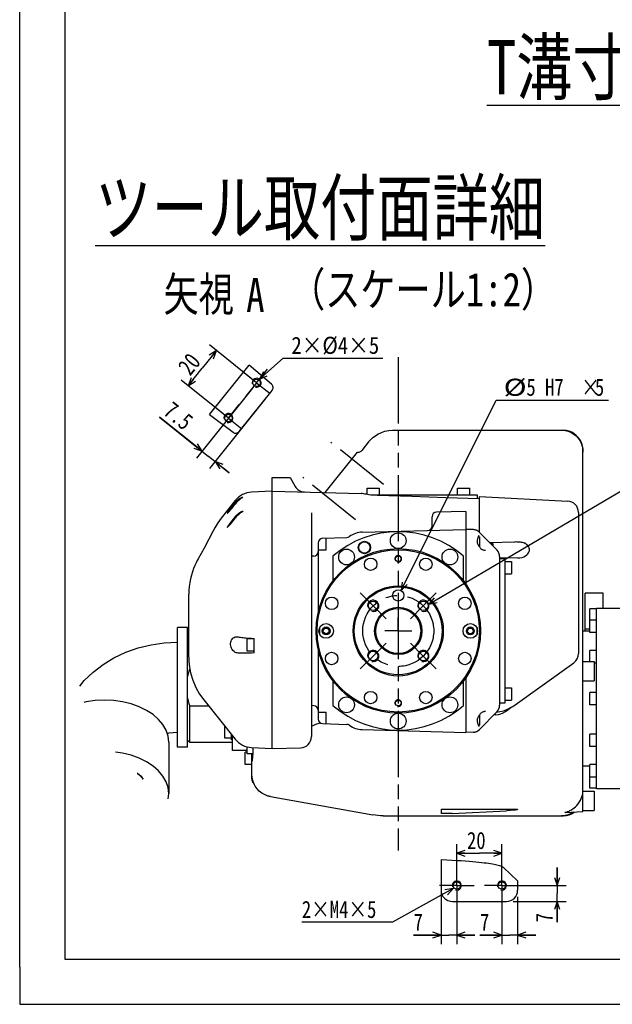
# Model space of a CAD drawing. Header units: millimetres. Extents: x 0 to 594, y 0 to 420.
# Tile 1 of 31: x 0 to 132, y 0 to 218. Entities that reach past the tile are written whole.
import ezdxf

# ---------------------------------------------------------------- set-up
doc = ezdxf.new("R2010")
doc.units = ezdxf.units.MM
doc.header["$LTSCALE"] = 32.67
doc.linetypes.add('CENTER', pattern=[0.6, 0.375, -0.075, 0.075, -0.075])
doc.linetypes.add('PHANTOM', pattern=[0.8, 0.45, -0.05, 0.1, -0.05, 0.1, -0.05])
doc.layers.get('0').update_dxf_attribs({"linetype": 'CONTINUOUS'})
for name, color, linetype in [('CRV', 7, 'CONTINUOUS'), ('DEFAULT_1', 7, 'CENTER'), ('DRA_ITEM', 7, 'CONTINUOUS'), ('DRIV_DIM', 7, 'CONTINUOUS'), ('PARAM_DIM', 7, 'CONTINUOUS')]:
    doc.layers.add(name, color=color, linetype=linetype)
doc.styles.get("Standard").update_dxf_attribs({"font": 'txt', "width": 0.8})
doc.dimstyles.new('DIMSTYLE_16', dxfattribs={"dimtxt": 3.8, "dimasz": 1.8, "dimexe": 0.18, "dimexo": 0.0625, "dimgap": 0.09, "dimtad": 1, "dimdec": 3, "dimlfac": 2, "dimdsep": 46, "dimtxsty": 'STANDARD', "dimblk": 'OPEN', "dimblk1": 'OPEN', "dimblk2": 'OPEN', "dimcen": 0.09, "dimadec": 0, "dimazin": 0, "dimtp": 0.2, "dimtm": 0.2, "dimtfac": 1, "dimtdec": 3, "dimtofl": 0, "dimtmove": 0, "dimatfit": 3, "dimldrblk": 'OPEN', "dimfxl": 1, "dimtolj": 1, "dimarcsym": 0})
doc.dimstyles.new('DIMSTYLE_5', dxfattribs={"dimtxt": 3.8, "dimasz": 1.8, "dimexe": 0.18, "dimexo": 0.0625, "dimgap": 0.09, "dimtad": 1, "dimdec": 3, "dimlfac": 2, "dimdsep": 46, "dimtxsty": 'STANDARD', "dimblk": 'OPEN', "dimblk1": 'OPEN', "dimblk2": 'OPEN', "dimcen": 0.09, "dimadec": 0, "dimazin": 0, "dimtp": 0.001, "dimtm": 0.001, "dimtfac": 1, "dimtdec": 3, "dimtofl": 0, "dimtmove": 0, "dimatfit": 3, "dimldrblk": 'OPEN', "dimfxl": 1, "dimtolj": 1, "dimarcsym": 0})

# ---------------------------------------------------------------- blocks, each defined once
blk = doc.blocks.new('_OPEN')
at = {"color": 0, "linetype": 'BYBLOCK'}
for p, q in [((0, 0), (-1, 0.34)), ((-1, -0.34), (0, 0)), ((-1, 0), (0, 0))]:
    blk.add_line(p, q, dxfattribs=at)
blk = doc.blocks.new('*D27')
at = {"layer": 'DRIV_DIM', "color": 2, "linetype": 'CONTINUOUS'}
for p, q in [((93.52, 28.26), (93.52, 13.37)), ((97.02, 24.83), (97.02, 13.37)), ((93.52, 15.37), (87.42, 15.37)), ((87.42, 15.37), (95.27, 15.37)), ((101.02, 15.37), (95.27, 15.37)), ((97.02, 15.37), (101.02, 15.37))]:
    blk.add_line(p, q, dxfattribs=at)
at = {"layer": 'DRIV_DIM', "color": 2, "linetype": 'CONTINUOUS', "xscale": 1.8, "yscale": 1.8, "zscale": 1.8}
blk.add_blockref('_OPEN', (93.52, 15.37), dxfattribs=at)
at = {"layer": 'DRIV_DIM', "color": 2, "linetype": 'CONTINUOUS', "xscale": 1.8, "yscale": 1.8, "zscale": 1.8, "rotation": 180}
blk.add_blockref('_OPEN', (97.02, 15.37), dxfattribs=at)
at = {"layer": 'DRIV_DIM', "color": 2, "linetype": 'CONTINUOUS', "width": 0.8}
blk.add_text('7', height=3.8, dxfattribs=at).set_placement((87.42, 16.32))
blk = doc.blocks.new('*D28')
at = {"layer": 'DRIV_DIM', "color": 2, "linetype": 'CONTINUOUS'}
for p, q in [((107.02, 24.83), (107.02, 13.37)), ((110.52, 23.83), (110.52, 13.37)), ((107.02, 15.37), (102.16, 15.37)), ((102.16, 15.37), (108.77, 15.37)), ((114.52, 15.37), (108.77, 15.37)), ((110.52, 15.37), (114.52, 15.37))]:
    blk.add_line(p, q, dxfattribs=at)
at = {"layer": 'DRIV_DIM', "color": 2, "linetype": 'CONTINUOUS', "xscale": 1.8, "yscale": 1.8, "zscale": 1.8}
blk.add_blockref('_OPEN', (107.02, 15.37), dxfattribs=at)
at = {"layer": 'DRIV_DIM', "color": 2, "linetype": 'CONTINUOUS', "xscale": 1.8, "yscale": 1.8, "zscale": 1.8, "rotation": 180}
blk.add_blockref('_OPEN', (110.52, 15.37), dxfattribs=at)
at = {"layer": 'DRIV_DIM', "color": 2, "linetype": 'CONTINUOUS', "width": 0.8}
blk.add_text('7', height=3.8, dxfattribs=at).set_placement((102.16, 16.32))
blk = doc.blocks.new('*D29')
at = {"layer": 'DRIV_DIM', "color": 2, "linetype": 'CONTINUOUS'}
for p, q in [((119.27, 26.33), (119.27, 30.33)), ((119.27, 30.33), (119.27, 24.58)), ((108.52, 26.33), (121.27, 26.33)), ((119.27, 18.21), (119.27, 24.58)), ((109.52, 22.83), (121.27, 22.83)), ((119.27, 22.83), (119.27, 18.21))]:
    blk.add_line(p, q, dxfattribs=at)
at = {"layer": 'DRIV_DIM', "color": 2, "linetype": 'CONTINUOUS', "xscale": 1.8, "yscale": 1.8, "zscale": 1.8}
for p, rotation in [((119.27, 26.33), 270), ((119.27, 22.83), 90)]:
    blk.add_blockref('_OPEN', p, dxfattribs=dict(at, rotation=rotation))
at = {"layer": 'DRIV_DIM', "color": 2, "linetype": 'CONTINUOUS', "width": 0.8}
blk.add_text('7', height=3.8, rotation=90, dxfattribs=at).set_placement((118.32, 18.21))
blk = doc.blocks.new('*D55')
at = {"layer": 'PARAM_DIM', "color": 2, "linetype": 'CONTINUOUS'}
for p, q in [((51.64, 136.66), (39.22, 121.13)), ((54.57, 134.32), (42.15, 118.79)), ((40.47, 122.69), (31.03, 130.24)), ((31.03, 130.24), (41.93, 121.52)), ((46.52, 117.85), (41.93, 121.52)), ((43.39, 120.35), (46.52, 117.85))]:
    blk.add_line(p, q, dxfattribs=at)
at = {"layer": 'PARAM_DIM', "color": 2, "linetype": 'CONTINUOUS', "xscale": 1.8, "yscale": 1.8, "zscale": 1.8}
for p, rotation in [((40.47, 122.69), 321.340192), ((43.39, 120.35), 141.340192)]:
    blk.add_blockref('_OPEN', p, dxfattribs=dict(at, rotation=rotation))
at = {"layer": 'PARAM_DIM', "color": 2, "linetype": 'CONTINUOUS', "width": 0.8}
blk.add_text('7.5', height=3.8, rotation=-38.6598, dxfattribs=at).set_placement((31.63, 130.98))
blk = doc.blocks.new('*D56')
at = {"layer": 'PARAM_DIM', "color": 2, "linetype": 'CONTINUOUS'}
for p, q in [((43.66, 144.97), (40.53, 141.07)), ((51.41, 138.77), (42.1, 146.22)), ((37.41, 137.16), (40.53, 141.07)), ((45.16, 130.96), (35.85, 138.41))]:
    blk.add_line(p, q, dxfattribs=at)
at = {"layer": 'PARAM_DIM', "color": 2, "linetype": 'CONTINUOUS', "xscale": 1.8, "yscale": 1.8, "zscale": 1.8}
for p, rotation in [((43.66, 144.97), 51.340192), ((37.41, 137.16), 231.340192)]:
    blk.add_blockref('_OPEN', p, dxfattribs=dict(at, rotation=rotation))
at = {"layer": 'PARAM_DIM', "color": 2, "linetype": 'CONTINUOUS', "width": 0.8}
blk.add_text('20', height=3.8, rotation=51.3402, dxfattribs=at).set_placement((37.81, 139.19))
blk = doc.blocks.new('*D57')
at = {"layer": 'PARAM_DIM', "color": 2, "linetype": 'CONTINUOUS'}
for p, q in [((97.02, 27.83), (97.02, 35.49)), ((107.02, 27.83), (107.02, 35.49)), ((97.02, 33.49), (102.02, 33.49)), ((107.02, 33.49), (102.02, 33.49))]:
    blk.add_line(p, q, dxfattribs=at)
at = {"layer": 'PARAM_DIM', "color": 2, "linetype": 'CONTINUOUS', "xscale": 1.8, "yscale": 1.8, "zscale": 1.8, "rotation": 180}
blk.add_blockref('_OPEN', (97.02, 33.49), dxfattribs=at)
at = {"layer": 'PARAM_DIM', "color": 2, "linetype": 'CONTINUOUS', "xscale": 1.8, "yscale": 1.8, "zscale": 1.8}
blk.add_blockref('_OPEN', (107.02, 33.49), dxfattribs=at)
at = {"layer": 'PARAM_DIM', "color": 2, "linetype": 'CONTINUOUS', "width": 0.8}
blk.add_text('20', height=3.8, dxfattribs=at).set_placement((99.27, 34.44))

msp = doc.modelspace()

# ---------------------------------------------------------------- linework, layer by layer
at = {"color": 7, "linetype": 'CONTINUOUS'}
for p, q in [((0, 8.24228), (0, 409.35318)), ((10, 410), (10, 10)), ((42.15613, 130.80412), (50.90186, 141.73628)), ((55.89119, 137.52596), (50.90186, 141.73628)), ((48.74388, 127.03295), (56.02714, 136.13702)), ((42.15613, 130.80412), (47.35897, 126.86069)), ((82.75879, 127.30563), (120.70055, 127.30563)), ((77.44074, 124.71163), (75.92964, 122.82274)), ((78.93326, 126.07392), (79.51595, 126.41645)), ((79.51595, 126.42686), (79.3189, 126.30062)), ((79.69114, 126.5043), (79.51595, 126.42686)), ((79.51595, 126.41645), (79.51595, 126.42686)), ((123.01096, 126.45159), (123.51595, 126.04323)), ((123.51595, 126.04323), (123.51595, 126.15807)), ((123.9537, 125.72923), (123.51595, 126.15807)), ((67.82819, 113.49632), (74.99838, 122.45906)), ((124.97205, 123.12967), (125.01595, 122.46762)), ((125.01595, 42.73141), (125.01595, 122.91887)), ((101.81336, 103.68063), (102.01595, 103.68063)), ((102.01595, 103.68062), (102.01595, 101.49471)), ((69.51595, 99.35102), (69.51595, 93.88161)), ((98.51595, 93.88473), (98.51595, 99.35102)), ((125.01595, 76.01288), (127.51595, 76.01288)), ((127.51595, 76.01286), (127.51595, 71.7629)), ((69.51595, 71.72653), (69.51595, 66.26024)), ((98.51595, 66.26024), (98.51595, 71.72966)), ((125.01595, 71.76288), (127.51595, 71.76288)), ((102.01595, 64.11655), (102.01595, 61.93065)), ((101.81336, 61.93063), (102.01595, 61.93063)), ((51.51595, 50.02667), (51.51595, 55.55563)), ((51.51595, 53.6489), (51.58716, 54.01299)), ((51.56442, 50.29153), (51.51595, 50.98613)), ((51.70883, 49.61084), (51.56442, 50.29153)), ((51.94629, 48.95717), (51.70883, 49.61084)), ((52.27216, 48.34308), (51.94629, 48.95717)), ((53.70963, 46.85105), (53.16239, 47.2798)), ((54.31138, 46.50237), (53.70963, 46.85105)), ((54.95609, 46.24056), (54.31138, 46.50237)), ((55.63135, 46.07074), (54.95609, 46.24056)), ((55.01486, 46.22578), (55.06583, 46.20697)), ((55.06583, 46.20697), (55.6382, 46.06952)), ((55.63135, 46.07074), (78.39687, 42.00547)), ((125.01595, 47.23138), (127.51595, 47.23138)), ((127.51595, 47.23136), (127.51595, 42.98139)), ((80.6474, 41.80563), (120.70055, 41.80563)), ((93.51595, 43.30563), (110.51595, 43.30563)), ((93.51595, 43.30563), (93.51595, 42.34877)), ((96.01595, 42.34281), (108.01595, 42.94312)), ((110.51595, 43.30563), (110.51595, 43.1992)), ((121.03301, 41.86567), (120.26542, 41.80563)), ((121.0515, 42.52361), (125.01595, 42.73138)), ((125.01595, 42.98138), (127.51595, 42.98138)), ((93.51595, 32.10888), (93.51595, 25.33459)), ((107.4059, 30.33407), (110.51595, 27.36539)), ((110.51595, 27.36539), (110.51595, 25.33459)), ((96.01595, 22.83459), (108.01595, 22.83459)), ((10, 10), (584, 10)), ((12.37736, 0), (584.30102, 0))]:
    msp.add_line(p, q, dxfattribs=at)
at = {"color": 4, "linetype": 'CONTINUOUS'}
for p, q in [((56.01595, 56.69522), (56.01595, 116.80563)), ((56.01595, 116.80563), (60.01595, 116.80563)), ((60.01595, 116.80563), (61.13596, 114.86572)), ((56.01595, 113.80563), (51.47238, 113.56751)), ((56.01595, 113.80563), (75.79535, 113.28769)), ((77.14095, 113.05273), (77.14095, 114.45563)), ((77.14095, 114.45563), (79.89095, 114.45563)), ((79.89095, 112.95563), (79.89095, 114.45563)), ((97.14095, 112.95563), (97.14095, 114.45563)), ((97.14095, 114.45563), (99.89095, 114.45563)), ((99.89095, 112.95563), (99.89095, 114.45563)), ((47.82627, 111.69353), (44.71926, 107.80977)), ((77.9388, 112.95563), (101.51595, 112.95563)), ((101.51595, 112.95563), (101.51595, 112.11842)), ((102.01595, 104.72334), (102.01595, 112.60563)), ((102.01595, 112.60563), (121.64679, 111.57682)), ((99.01595, 109.30563), (92.48977, 109.13474)), ((99.01595, 109.30563), (99.01595, 93.13709)), ((64.76595, 108.98744), (64.76595, 59.35974)), ((91.51595, 106.08339), (91.51595, 108.13508)), ((124.01595, 109.08025), (124.01595, 77.79218)), ((42.8387, 104.81998), (42.83846, 104.81949)), ((76.04603, 104.70414), (99.01595, 105.30563)), ((100.70482, 105.26141), (99.01595, 105.30563)), ((67.23105, 103.33933), (72.64105, 103.52826)), ((68.01595, 100.80563), (68.01595, 103.36674)), ((101.96969, 103.9687), (101.97002, 103.96871)), ((102.08519, 104.65761), (101.98961, 104.74943)), ((105.94855, 100.69169), (102.08506, 104.65767)), ((66.26595, 102.33994), (66.26595, 86.91501)), ((66.26595, 100.80563), (68.01595, 100.80563)), ((103.38572, 100.60548), (103.38533, 100.6055)), ((104.23618, 102.44949), (109.82578, 102.59586)), ((104.49809, 102.18063), (105.01595, 102.18063)), ((105.01595, 102.18062), (105.01595, 101.64903)), ((39.64575, 98.78926), (39.64541, 98.78866)), ((65.29213, 99.39142), (64.76595, 99.37764)), ((106.51595, 99.29611), (106.51595, 66.31516)), ((106.51595, 99.10207), (110.44854, 98.9991)), ((107.66595, 98.80563), (106.51595, 98.80563)), ((107.66595, 98.80563), (107.66595, 66.80563)), ((107.66595, 98.18063), (109.16595, 98.18063)), ((109.16595, 98.18062), (109.16595, 95.43065)), ((107.66595, 95.43063), (109.16595, 95.43063)), ((37.51595, 77.01546), (37.51595, 90.96516)), ((129.51596, 91.14514), (125.51596, 91.14514)), ((125.51596, 82.80563), (125.51596, 91.14514)), ((129.51596, 87.80563), (129.51596, 91.14514)), ((128.01596, 87.68063), (126.51596, 87.68063)), ((126.51596, 82.4521), (126.51596, 87.68063)), ((135.51596, 87.80563), (128.01596, 87.80563)), ((128.01596, 47.8058), (128.01596, 87.80547)), ((128.01596, 85.2021), (126.51596, 85.2021)), ((37.26595, 83.58063), (35.01595, 83.58063)), ((35.01595, 57.03074), (35.01595, 83.58052)), ((37.26595, 57.03074), (37.26595, 83.58052)), ((126.51596, 83.20971), (125.51596, 83.20971)), ((37.26595, 82.05564), (37.51595, 82.30564)), ((48.2375, 81.50077), (48.48121, 81.47433)), ((52.01595, 81.05275), (50.51595, 81.05275)), ((50.51595, 78.30276), (50.51595, 81.05273)), ((51.47239, 81.17039), (52.01595, 81.1384)), ((52.01595, 77.91313), (52.01595, 81.1384)), ((125.01595, 82.80563), (126.51596, 82.80563)), ((128.01596, 82.4521), (126.51596, 82.4521)), ((66.26595, 78.6809), (66.26595, 63.27132)), ((52.01595, 78.30275), (50.51595, 78.30275)), ((52.01595, 77.91313), (51.47239, 77.88858)), ((128.01596, 78.43063), (126.51596, 78.43063)), ((126.51596, 76.01288), (126.51596, 78.43063)), ((37.67191, 74.84685), (37.67118, 74.85196)), ((109.41405, 66.0757), (122.96905, 75.75784)), ((128.01596, 75.68063), (127.51595, 75.68063)), ((99.01595, 72.47652), (99.01595, 60.30563)), ((107.66595, 70.18063), (109.16595, 70.18063)), ((109.16595, 70.18062), (109.16595, 67.43065)), ((128.01596, 69.18063), (126.51596, 69.18063)), ((126.51596, 66.43063), (126.51596, 69.18063)), ((37.76595, 58.05563), (37.76595, 66.08515)), ((42.004, 66.08515), (37.76595, 66.08515)), ((40.83874, 67.54172), (40.83867, 67.54181)), ((40.84142, 67.53836), (47.82972, 58.80299)), ((65.29213, 66.21984), (64.76595, 66.23362)), ((107.66595, 66.80563), (106.51595, 66.80563)), ((107.66595, 67.43063), (109.16595, 67.43063)), ((107.82215, 64.93863), (109.03595, 65.80563)), ((128.01596, 66.43063), (126.51596, 66.43063)), ((66.26595, 64.80563), (68.01595, 64.80563)), ((68.01595, 62.24452), (68.01595, 64.80563)), ((105.94855, 64.91958), (102.08506, 60.95359)), ((103.38535, 65.00577), (103.38572, 65.00578)), ((105.70654, 64.19905), (105.2219, 64.17365)), ((105.758, 64.72397), (105.84644, 64.73034)), ((45.51595, 59.03114), (45.51595, 61.6952)), ((67.23105, 62.27193), (72.64105, 62.08301)), ((101.83764, 61.8535), (101.81183, 61.93549)), ((101.97002, 61.64256), (101.96969, 61.64256)), ((47.01595, 59.03114), (45.51595, 59.03114)), ((47.01595, 58.65614), (47.01595, 59.8202)), ((47.26595, 56.30563), (47.26595, 59.5077)), ((76.04603, 60.90712), (99.01595, 60.30563)), ((100.70481, 60.34986), (99.01595, 60.30563)), ((100.70482, 60.34986), (100.83637, 60.35764)), ((101.88056, 60.7706), (101.98961, 60.86184)), ((101.98961, 60.86184), (102.08386, 60.95238)), ((128.01596, 59.93063), (126.51596, 59.93063)), ((126.51596, 57.18063), (126.51596, 59.93063)), ((33.09095, 58.14765), (33.09095, 46.74954)), ((37.26595, 57.03063), (35.01595, 57.03063)), ((37.26595, 58.55563), (37.76595, 58.05563)), ((47.26595, 58.05563), (37.76595, 58.05563)), ((47.26595, 58.65614), (47.01595, 58.65614)), ((50.51595, 55.55565), (50.51595, 57.08915)), ((51.47239, 56.93332), (56.01595, 56.6952)), ((56.01595, 56.6952), (62.33139, 56.86058)), ((128.01596, 57.18063), (126.51596, 57.18063)), ((50.51595, 56.30563), (47.26595, 56.30563)), ((50.51595, 55.93063), (50.01595, 55.93063)), ((50.01595, 53.18064), (50.01595, 55.93062)), ((51.71941, 55.55563), (50.51595, 55.55563)), ((51.51595, 53.18063), (50.01595, 53.18063)), ((126.51596, 52.80563), (125.01595, 52.80563)), ((128.01596, 53.15916), (126.51596, 53.15916)), ((126.51596, 47.93063), (126.51596, 53.15916)), ((128.01596, 50.40916), (126.51596, 50.40916)), ((32.96481, 45.60299), (33.09095, 46.74954)), ((128.01596, 47.93063), (126.51596, 47.93063)), ((135.51596, 47.80563), (128.01596, 47.80563)), ((0, 8.24228), (0, 0)), ((0, 0), (12.37736, 0))]:
    msp.add_line(p, q, dxfattribs=at)
at = {"color": 7, "linetype": 'CONTINUOUS'}
for points in [[(56.02714, 136.13702), (56.13241, 136.29831), (56.20488, 136.477), (56.2417, 136.6663), (56.24151, 136.85912), (56.20432, 137.04832), (56.13149, 137.22689), (56.02575, 137.38814), (55.89119, 137.52596)], [(47.35897, 126.86069), (47.52297, 126.75967), (47.7035, 126.69191), (47.89371, 126.66005), (48.08646, 126.6653), (48.27461, 126.70743), (48.45121, 126.78492), (48.60963, 126.89484), (48.74388, 127.03295)], [(79.51595, 126.41645), (80.26654, 126.79287), (81.0707, 127.07404), (81.90897, 127.24734), (82.75879, 127.30563)], [(120.26542, 127.30563), (121.03301, 127.24559), (121.75957, 127.07231), (122.42343, 126.80122), (123.01096, 126.45159)], [(123.51595, 126.15807), (123.05028, 126.53997), (122.52165, 126.86071), (121.9417, 127.10352), (121.32767, 127.25458), (120.70055, 127.30563)], [(77.44074, 124.71163), (77.89053, 125.2174), (78.38953, 125.67279), (78.93326, 126.07392)], [(123.51595, 126.04323), (123.95701, 125.54886), (124.32906, 125.00033), (124.62552, 124.40726), (124.84112, 123.78002), (124.97205, 123.12967)], [(125.01595, 122.91887), (124.97157, 123.53187), (124.83943, 124.13152), (124.6224, 124.7054), (124.32509, 125.24166), (123.9537, 125.72923)], [(74.99838, 122.45906), (75.17135, 122.44795), (75.3443, 122.46696), (75.5123, 122.51601), (75.66899, 122.5935), (75.8095, 122.69684), (75.92964, 122.82274)], [(51.76637, 56.91791), (51.76534, 56.86656), (51.74587, 56.20047), (51.72154, 55.59511), (51.69287, 55.0633), (51.66044, 54.61632), (51.62496, 54.26371), (51.58716, 54.01299)], [(51.51595, 50.02667), (51.537, 49.77593), (51.59996, 49.53103), (51.70301, 49.30026), (51.84238, 49.09116)], [(51.84238, 49.09116), (51.93801, 48.95623), (52.01815, 48.81176)], [(53.16239, 47.2798), (52.68015, 47.78036), (52.27216, 48.34308)], [(124.46991, 45.28839), (124.64764, 45.67485), (124.78279, 46.04405), (124.88176, 46.39433), (124.94964, 46.7221), (124.99092, 47.01976)], [(124.99092, 47.01976), (125.0109, 47.27739), (125.01595, 47.48235)], [(121.14747, 42.57597), (121.24099, 42.60466), (121.35037, 42.63977), (121.4751, 42.68246), (121.61448, 42.7339), (121.76767, 42.79534), (121.93451, 42.86844), (122.11693, 42.95618), (122.31763, 43.06273), (122.53893, 43.19329), (122.78092, 43.35316), (123.04377, 43.5494), (123.32923, 43.79315), (123.64141, 44.1037), (123.95869, 44.4798), (124.24139, 44.88619), (124.46991, 45.28839)], [(79.51595, 41.87026), (78.95467, 41.92204), (78.39687, 42.00547)], [(80.6474, 41.80563), (80.08176, 41.82179), (79.51595, 41.87026)], [(96.01595, 42.34281), (95.58154, 42.32307), (95.16056, 42.30793), (94.76573, 42.29783), (94.40895, 42.29308), (94.10098, 42.29381), (93.85109, 42.3), (93.66688, 42.31148), (93.55399, 42.3279), (93.51595, 42.34877)], [(110.51595, 43.1992), (110.47802, 43.17457), (110.36531, 43.14687), (110.18114, 43.11696), (109.93108, 43.08573), (109.62275, 43.05415), (109.26559, 43.02318), (108.87055, 42.99376), (108.44972, 42.96681), (108.01595, 42.94312)], [(120.70055, 41.80563), (121.32773, 41.8567), (121.94178, 42.00778), (122.52172, 42.25059), (123.05031, 42.57132), (123.12461, 42.63225)], [(120.99144, 42.52466), (121.01796, 42.53573), (121.07149, 42.55295), (121.14747, 42.57597)], [(121.01801, 42.51876), (120.99145, 42.51915), (120.99144, 42.52466)], [(121.0783, 42.52501), (121.07155, 42.52404), (121.01801, 42.51876)], [(122.94945, 42.62307), (122.42343, 42.31005), (121.75957, 42.03895), (121.03301, 41.86567)], [(93.51595, 32.10888), (94.76835, 32.04978), (95.92429, 31.98913), (96.99169, 31.92718), (97.97717, 31.86418), (98.88699, 31.80034), (99.72723, 31.73579), (100.50322, 31.67066), (101.21977, 31.60505), (101.88112, 31.53904), (102.49149, 31.47268), (103.05493, 31.40594), (103.57476, 31.33881), (104.05397, 31.27128), (104.49525, 31.20329), (104.90107, 31.13477), (105.27397, 31.06555), (105.61631, 30.99538), (105.92987, 30.92403), (106.21625, 30.85112), (106.47664, 30.77625), (106.7121, 30.69877), (106.92371, 30.61756), (107.11135, 30.53121), (107.27348, 30.43768), (107.4059, 30.33407)]]:
    msp.add_lwpolyline(points, dxfattribs=at)
at = {"color": 4, "linetype": 'CONTINUOUS'}
for points in [[(47.82972, 111.3123), (48.10875, 111.61828), (48.38565, 111.86983), (48.64677, 112.06883), (48.88441, 112.22207), (49.08985, 112.33455), (49.25973, 112.41304), (49.38948, 112.46194), (49.47709, 112.48528), (49.50797, 112.48837)], [(49.50797, 112.48837), (49.52219, 112.48558), (49.52038, 112.46126), (49.46494, 112.40942), (49.35733, 112.32909), (49.20952, 112.22346), (49.04338, 112.10211), (48.86869, 111.96797), (48.68814, 111.82014), (48.49808, 111.65255), (48.29429, 111.45686), (48.07183, 111.22092), (47.82972, 110.93174)], [(77.51595, 112.9963), (77.20907, 113.03982), (76.89875, 113.09861), (76.59402, 113.16347), (76.30384, 113.22331), (76.03408, 113.26777), (75.79535, 113.28769)], [(79.37773, 112.85348), (78.48931, 112.90269), (77.51595, 112.9963)], [(102.01595, 112.10151), (94.58959, 112.35264), (87.04373, 112.60325), (79.37773, 112.85348)], [(47.35891, 110.73212), (47.05478, 110.34606), (46.77838, 109.98649), (46.54272, 109.67135), (46.3537, 109.40993), (46.21165, 109.20429), (46.11387, 109.05229), (46.05697, 108.95044), (46.03836, 108.89595), (46.04715, 108.88529)], [(46.04715, 108.88529), (46.05707, 108.88784), (46.11404, 108.92752), (46.21187, 109.0186), (46.35397, 109.16607), (46.54307, 109.37452), (46.77884, 109.6452), (47.05534, 109.9727), (47.35953, 110.34259), (47.67228, 110.73212)], [(47.82972, 111.3123), (47.59707, 111.02824), (47.35891, 110.73212)], [(47.67228, 110.73212), (47.75183, 110.83267), (47.82972, 110.93174)], [(47.82972, 108.17133), (48.10875, 108.47731), (48.38565, 108.72886), (48.64677, 108.92786), (48.88441, 109.08109), (49.08985, 109.19358), (49.25973, 109.27207), (49.38948, 109.32097), (49.47709, 109.3443), (49.50797, 109.3474)], [(49.50797, 109.3474), (49.52219, 109.34461), (49.52038, 109.32029), (49.46494, 109.26844), (49.35733, 109.18812), (49.20952, 109.08248), (49.04338, 108.96113), (48.86869, 108.82699), (48.68814, 108.67917), (48.49808, 108.51157), (48.29429, 108.31589), (48.07183, 108.07995), (47.82972, 107.79077)], [(44.71929, 107.8098), (43.95074, 106.76182), (43.29195, 105.68944), (42.8387, 104.81998)], [(47.35891, 107.59115), (47.05478, 107.20509), (46.77838, 106.84552), (46.54272, 106.53038), (46.3537, 106.26896), (46.21165, 106.06332), (46.11387, 105.91131), (46.05697, 105.80947), (46.03836, 105.75498), (46.04715, 105.74432)], [(46.04715, 105.74432), (46.05707, 105.74687), (46.11404, 105.78655), (46.21187, 105.87762), (46.35397, 106.0251), (46.54307, 106.23354), (46.77884, 106.50422), (47.05534, 106.83173), (47.35953, 107.20161), (47.67228, 107.59115)], [(47.82972, 108.17133), (47.59707, 107.88726), (47.35891, 107.59115)], [(47.67228, 107.59115), (47.75183, 107.6917), (47.82972, 107.79077)], [(42.83846, 104.81949), (42.00202, 103.14515), (40.93381, 101.12158), (39.64541, 98.78866)], [(100.97747, 105.23551), (100.83637, 105.25362), (100.70482, 105.26141)], [(101.98961, 104.74943), (101.88056, 104.84066), (101.76528, 104.92394), (101.64436, 104.99882), (101.51841, 105.06492), (101.38807, 105.12191), (101.25402, 105.16949), (101.11692, 105.20742), (100.97747, 105.23551)], [(101.60108, 102.33832), (101.58635, 102.41533), (101.5752, 102.50687), (101.57065, 102.60286), (101.57307, 102.70266), (101.58235, 102.80572), (101.59803, 102.91148), (101.61948, 103.01991), (101.64613, 103.13144), (101.6772, 103.24567), (101.71111, 103.35995), (101.74601, 103.47136)], [(101.74601, 103.47136), (101.81162, 103.67513), (101.83764, 103.75777)], [(101.83764, 103.75777), (101.85497, 103.80939), (101.87393, 103.85647), (101.89269, 103.8946), (101.91085, 103.92424), (101.92758, 103.94544), (101.94153, 103.95845), (101.95189, 103.96489), (101.96081, 103.96778), (101.97002, 103.96871)], [(102.11475, 101.34565), (102.0506, 101.44181), (101.98227, 101.54613), (101.91605, 101.65036), (101.85302, 101.75415), (101.7943, 101.85714), (101.74095, 101.95908), (101.69399, 102.05966), (101.65433, 102.15844), (101.62265, 102.25462), (101.60108, 102.33832)], [(103.38533, 100.60549), (103.31969, 100.60904), (103.18932, 100.62622), (103.05535, 100.65711), (102.92313, 100.70048), (102.79551, 100.75489), (102.67406, 100.81904), (102.5599, 100.89172), (102.45354, 100.97197), (102.35529, 101.05895), (102.26532, 101.15185), (102.18371, 101.24988), (102.11474, 101.34566)], [(109.82578, 102.59586), (109.99423, 102.59909), (110.16129, 102.59979), (110.32691, 102.59778), (110.49498, 102.59267), (110.67129, 102.5836), (110.86078, 102.56904), (111.06585, 102.54673), (111.28686, 102.51353), (111.51696, 102.46618), (111.74418, 102.40222), (111.95442, 102.32082)], [(110.44854, 98.9991), (110.99938, 99.02599), (111.48194, 99.12085), (111.90003, 99.26635), (112.25614, 99.45106), (112.55134, 99.66651), (112.78538, 99.90506), (112.95736, 100.15811), (113.0673, 100.41362), (113.12086, 100.66421), (113.12436, 100.91132), (113.07836, 101.16102), (112.97685, 101.41643), (112.81404, 101.67036), (112.58884, 101.91164), (112.30219, 102.13103), (111.95442, 102.32082)], [(39.64575, 98.78926), (39.42637, 98.3893), (39.16112, 97.87311), (38.8865, 97.29), (38.61385, 96.64514), (38.35315, 95.94198), (38.11467, 95.18731), (37.90705, 94.38719), (37.73731, 93.54549), (37.61188, 92.66654), (37.53666, 91.75628), (37.51595, 90.96508)], [(47.82972, 78.05483), (47.56531, 78.23973), (47.34068, 78.46186), (47.15654, 78.70811), (47.01186, 78.96928), (46.90512, 79.23906), (46.83481, 79.51427), (46.80105, 79.78523), (46.80178, 80.0482), (46.83668, 80.30741), (46.90661, 80.55738), (47.01233, 80.79319), (47.15729, 81.01255), (47.34094, 81.20427), (47.5652, 81.35977), (47.82972, 81.46564)], [(47.82972, 81.46564), (48.01309, 81.49745), (48.2375, 81.50077)], [(48.48121, 81.47433), (48.7383, 81.4355), (49.00922, 81.39803), (49.29154, 81.36225), (49.5835, 81.32836), (49.88851, 81.296), (50.21754, 81.2643), (50.58221, 81.23275), (50.99645, 81.20122), (51.47239, 81.17039)], [(13.36625, 70.5745), (14.34785, 71.77646), (16.30581, 73.672), (18.50685, 75.36438), (20.9308, 76.83637), (23.54435, 78.06586), (26.291, 79.02962), (29.14955, 79.72455), (32.06873, 80.14168), (35.01595, 80.28063)], [(37.51595, 77.01548), (37.53758, 76.20658), (37.61001, 75.33006), (37.67118, 74.85196)], [(48.48332, 77.88128), (48.23102, 77.91128), (48.01346, 77.97051), (47.82972, 78.05483)], [(51.47239, 77.88858), (50.98834, 77.86964), (50.57023, 77.85808), (50.20488, 77.85181), (49.87732, 77.84942), (49.57492, 77.85014), (49.28581, 77.8537), (49.00621, 77.8601), (48.73797, 77.86932), (48.48332, 77.88128)], [(37.74542, 74.46241), (37.56879, 73.9141), (37.40236, 73.31177), (37.26595, 72.71656)], [(37.67192, 74.84685), (37.93122, 73.4907), (38.4209, 71.8545), (39.09158, 70.28363), (39.93462, 68.79836), (40.83893, 67.54149)], [(37.26595, 67.8947), (37.40248, 67.29901), (37.56894, 66.69665), (37.76595, 66.08515)], [(18.76595, 67.4599), (16.72729, 67.36512), (14.73013, 67.08269), (14.23179, 66.96186)], [(33.09095, 58.14765), (32.94514, 59.47292), (32.51069, 60.77121), (31.79643, 62.0161), (30.81691, 63.18223), (29.59206, 64.24588), (28.14683, 65.18538), (26.51063, 65.98162), (24.71677, 66.61837), (22.80177, 67.08269), (20.80461, 67.36512), (18.76595, 67.4599)], [(109.00798, 65.80563), (108.20704, 65.37023), (107.39079, 65.04416), (106.59541, 64.83286), (105.84644, 64.73034)], [(109.00798, 65.80563), (109.21809, 65.94069), (109.41405, 66.0757)], [(101.60108, 63.27295), (101.62242, 63.35586), (101.65405, 63.45204), (101.69366, 63.55084), (101.74058, 63.65144), (101.79391, 63.7534), (101.8526, 63.85641), (101.91562, 63.96021), (101.98184, 64.06446), (102.05017, 64.16879), (102.11475, 64.26561)], [(102.11474, 64.26561), (102.18331, 64.36087), (102.26492, 64.45896), (102.35489, 64.55193), (102.45315, 64.63897), (102.55952, 64.71928), (102.6737, 64.79202), (102.79519, 64.85623), (102.92286, 64.91068), (103.05514, 64.9541), (103.18917, 64.98502), (103.31961, 65.00222), (103.38534, 65.00577)], [(64.76595, 61.70161), (65.11298, 61.86691), (65.70997, 62.098), (66.45008, 62.33635), (66.75243, 62.41854)], [(101.81183, 61.93549), (101.74627, 62.1391), (101.71136, 62.25048), (101.67743, 62.36477), (101.64634, 62.47903), (101.61965, 62.59057), (101.59816, 62.69902), (101.58244, 62.8048), (101.57311, 62.90789), (101.57064, 63.00771), (101.57514, 63.1037), (101.58623, 63.19521), (101.60108, 63.27295)], [(101.97002, 61.64256), (101.96083, 61.64348), (101.95191, 61.64637), (101.94156, 61.65279), (101.92762, 61.66578), (101.91091, 61.68693), (101.89277, 61.71652), (101.87403, 61.75456), (101.8551, 61.80154), (101.83764, 61.8535)], [(32.7392, 60.08833), (33.1736, 60.17951), (34.0818, 60.29224), (35.01595, 60.33063)], [(100.83637, 60.35764), (100.97747, 60.37575), (101.11692, 60.40385), (101.25402, 60.44178), (101.38807, 60.48936), (101.51841, 60.54634), (101.64436, 60.61245), (101.76528, 60.68733), (101.88056, 60.7706)], [(33.09095, 46.74954), (32.94514, 48.07481), (32.51069, 49.3731), (31.79643, 50.61799), (30.81691, 51.78412), (29.59206, 52.84777), (28.14683, 53.78727), (26.51063, 54.58351), (24.71677, 55.22026), (22.80177, 55.68458), (21.30189, 55.89669)], [(27.47915, 49.92036), (26.9382, 50.49602), (26.11565, 51.15716), (26.07094, 51.1848)], [(27.43053, 49.96402), (27.17849, 50.26408), (26.32345, 51.00659), (26.12769, 51.13385)]]:
    msp.add_lwpolyline(points, dxfattribs=at)
at = {"color": 7, "linetype": 'CONTINUOUS'}
for centre, radius in [((52.58073, 137.83194), 0.825), ((46.33377, 130.02325), 0.825), ((76.51595, 101.30563), 1.375), ((84.01595, 102.80563), 1.75), ((84.01595, 82.80563), 18.25), ((84.01595, 82.80563), 18), ((72.54442, 99.18867), 1.75), ((95.48748, 99.18867), 1.75), ((77.89302, 97.58771), 1.375), ((84.01595, 98.80563), 0.625), ((90.13889, 97.58771), 1.375), ((84.01595, 82.80563), 10), ((84.01595, 82.80563), 9.75), ((84.01595, 90.68063), 1.25), ((69.23388, 88.92857), 1.375), ((98.79802, 88.92857), 1.375), ((78.44748, 88.3741), 1.05), ((84.01595, 82.80563), 5.24999), ((84.01595, 82.80563), 5), ((89.58442, 88.3741), 1.05), ((68.01595, 82.80563), 1.625), ((68.01595, 82.80563), 0.875), ((68.01595, 82.80563), 0.625), ((100.01595, 82.80563), 1.625), ((100.01595, 82.80563), 0.875), ((100.01595, 82.80563), 0.625), ((69.23388, 76.6827), 1.375), ((78.44748, 77.23717), 1.05), ((89.58442, 77.23717), 1.05), ((98.79802, 76.6827), 1.375), ((72.54442, 66.42259), 1.75), ((77.89302, 68.02356), 1.375), ((90.13889, 68.02356), 1.375), ((95.48748, 66.42259), 1.75), ((84.01595, 66.80563), 0.625), ((84.01595, 62.80563), 1.75), ((97.01595, 26.33459), 0.825), ((107.01595, 26.33459), 0.825)]:
    msp.add_circle(centre, radius, dxfattribs=at)
at = {"color": 4, "linetype": 'CONTINUOUS'}
msp.add_circle((76.51595, 101.30563), 1.25, dxfattribs=at)
at = {"color": 2, "linetype": 'CONTINUOUS'}
for centre, radius in [((52.58073, 137.83194), 1), ((46.33377, 130.02325), 1), ((84.01595, 98.80563), 0.75), ((78.44748, 88.3741), 1.25), ((89.58442, 88.3741), 1.25), ((68.01595, 82.80563), 0.75), ((100.01595, 82.80563), 0.75), ((78.44748, 77.23717), 1.25), ((89.58442, 77.23717), 1.25), ((84.01595, 66.80563), 0.75), ((97.01595, 26.33459), 1), ((107.01595, 26.33459), 1)]:
    msp.add_arc(centre, radius, 255, 195, dxfattribs=at)
at = {"color": 4, "linetype": 'CONTINUOUS'}
for centre, radius, start, end in [((51.73406, 108.57437), 5, 93, 141.3401917), ((63.30102, 116.11572), 2.5, 210, 268.5), ((121.51595, 109.08025), 2.5, 0, 87), ((92.51595, 108.13508), 1, 91.4999944, 179.9997877), ((90.51595, 106.08339), 1, 271.5, 359.9998848), ((100.65246, 103.26209), 2, 44.25, 88.5), ((67.26595, 102.33994), 1, 92, 180), ((72.60615, 104.52765), 1, 272, 306.5216955), ((76.17691, 99.70586), 5, 91.5, 126.5216955), ((104.51595, 99.29611), 2, 0, 44.2498284), ((65.26595, 100.39108), 1, 271.5, 359.9999994), ((121.51595, 77.79218), 2.5, 305.5376778, 360), ((65.26595, 65.22019), 1, 0.0000006, 88.5), ((104.51595, 66.31516), 2, 315.7501729, 360), ((105.4972, 68.19357), 4, 273, 305.5376778), ((67.26595, 63.27132), 1, 180, 268), ((72.60615, 61.08362), 1, 53.4783045, 88), ((76.17691, 65.90541), 5, 233.4783045, 268.5), ((62.26595, 59.35972), 2.5, 271.4999997, 359.9999899), ((100.65246, 62.34917), 2, 271.5000003, 315.7500002), ((51.73406, 61.92647), 5, 218.6598129, 267)]:
    msp.add_arc(centre, radius, start, end, dxfattribs=at)
at = {"color": 7, "linetype": 'CONTINUOUS'}
for centre, radius, start, end in [((84.01595, 82.80563), 22, 48.7694228, 131.2305772), ((84.01595, 82.80563), 17.5, 177.5853342, 182.4146658), ((84.01595, 82.80563), 17.5, 357.5853342, 2.4146658), ((84.01595, 82.80563), 22, 228.7694228, 311.2305772), ((96.01595, 25.33459), 2.5, 180, 270), ((108.01595, 25.33459), 2.5, 270, 360)]:
    msp.add_arc(centre, radius, start, end, dxfattribs=at)
at = {"layer": 'CRV', "color": 2, "linetype": 'PHANTOM'}
msp.add_line((84.01595, 143.51773), (84.01595, 34.07424), dxfattribs=at)
at = {"layer": 'DEFAULT_1', "color": 7, "linetype": 'CENTER'}
for p, q in [((52.58073, 137.83194), (49.5939, 140.2214)), ((52.58073, 137.83194), (54.97018, 140.81876)), ((52.58073, 137.83194), (50.19127, 134.84511)), ((52.58073, 137.83194), (55.56755, 135.44248)), ((46.33377, 130.02325), (43.34695, 132.41271)), ((46.33377, 130.02325), (48.72323, 133.01007)), ((46.33377, 130.02325), (43.94432, 127.03643)), ((46.33377, 130.02325), (49.3206, 127.63379)), ((80.77681, 115.27507), (69.06378, 124.64549)), ((74.52986, 107.46638), (62.81683, 116.83681)), ((78.44748, 88.3741), (75.5837, 91.23788)), ((89.58442, 88.3741), (92.4482, 91.23788)), ((78.44748, 88.3741), (81.31127, 85.51032)), ((89.58442, 88.3741), (86.72063, 85.51032)), ((84.01595, 82.80563), (84.01595, 85.80568)), ((84.01595, 82.80563), (81.0159, 82.80563)), ((84.01595, 82.80563), (87.016, 82.80563)), ((84.01595, 82.80563), (84.01595, 79.80558)), ((78.44748, 77.23717), (81.31127, 80.10095)), ((89.58442, 77.23717), (86.72063, 80.10095)), ((78.44748, 77.23717), (75.5837, 74.37338)), ((89.58442, 77.23717), (92.4482, 74.37338)), ((97.01595, 26.33459), (97.01595, 30.15959)), ((107.01595, 26.33459), (107.01595, 30.15959)), ((97.01595, 26.33459), (93.19095, 26.33459)), ((97.01595, 26.33459), (97.01595, 22.50959)), ((97.01595, 26.33459), (100.84095, 26.33459)), ((107.01595, 26.33459), (103.19095, 26.33459)), ((107.01595, 26.33459), (110.84095, 26.33459)), ((107.01595, 26.33459), (107.01595, 22.50959))]:
    msp.add_line(p, q, dxfattribs=at)
msp.add_circle((84.01595, 82.80563), 7.875, dxfattribs=at)
at = {"layer": 'DRA_ITEM', "color": 2, "linetype": 'CONTINUOUS'}
for p, q in [((53.20542, 138.61281), (58.45787, 143.29434)), ((58.45787, 143.29434), (60.30319, 143.29434)), ((60.30319, 143.29434), (80.56986, 143.29434)), ((84.64095, 91.76316), (105.7422, 133.99818)), ((105.7422, 133.99818), (107.3947, 133.99818)), ((107.3947, 133.99818), (130.70136, 133.99818)), ((90.78378, 88.72626), (138.36406, 116.78552)), ((96.23412, 25.7111), (82.75689, 18.20126)), ((80.86225, 18.20126), (62.62225, 18.20126)), ((82.75689, 18.20126), (80.86225, 18.20126))]:
    msp.add_line(p, q, dxfattribs=at)
for points in [[(54.13952, 140.27005), (53.20542, 138.61281), (54.95877, 139.35089)], [(84.89471, 93.64853), (84.64095, 91.76316), (85.99617, 93.09823)], [(92.02153, 90.17091), (90.78378, 88.72626), (92.64698, 89.11032)], [(94.96142, 24.29716), (96.23412, 25.7111), (94.36209, 25.37272)]]:
    msp.add_lwpolyline(points, dxfattribs=at)

# ---------------------------------------------------------------- texts
for s, height, width, p in [('%%uT溝寸法', 12, 0.8, (103.68237, 201.83373)), ('%%uツール取付面詳細', 12, 0.8, (16.76479, 170.68556)), ('矢視', 7.5, 0.8, (31.94107, 153.71625)), ('（スケール1:2）', 7.5, 0.8, (60.00388, 154.77691)), ('2×%%c4×5', 3.8, 0.888889, (60.30319, 144.24434)), ('%%c', 3.8, 1.333333, (107.3947, 134.94818)), ('5 H7', 3.8, 0.8, (112.46136, 134.94818)), ('×', 3.8, 0.8, (124.62136, 134.94818)), ('5', 3.8, 0.8, (127.66136, 134.94818))]:
    msp.add_text(s, height=height, dxfattribs=dict(at, width=width)).set_placement(p)
at = {"layer": 'DRA_ITEM', "color": 7, "linetype": 'CONTINUOUS', "width": 0.8}
msp.add_text('A', height=7.5, dxfattribs=at).set_placement((50.26835, 153.54143))
at = {"layer": 'DRA_ITEM', "color": 2, "linetype": 'CONTINUOUS', "insert": (62.62225, 22.95126), "char_height": 3.8, "width": 18.24, "attachment_point": 1}
msp.add_mtext('2×M4×5', dxfattribs=at)

# ---------------------------------------------------------------- dimensions: what is measured, and where the dimension line sits
at = {"layer": 'DRIV_DIM', "color": 2, "linetype": 'CONTINUOUS'}
for base, p1, p2, angle, picture, middle in [((119.2713, 26.33459), (109.51595, 22.83459), (108.51595, 26.33459), 90, '*D29', (116.4213, 19.72591)), ((93.51595, 15.36858), (97.01595, 24.83459), (93.51595, 28.26467), 180, '*D27', (88.94413, 18.21858))]:
    dim = msp.add_linear_dim(base=base, p1=p1, p2=p2, angle=angle, dimstyle='DIMSTYLE_5', dxfattribs=at)
    dim.commit()
    dim.dimension.update_dxf_attribs({"geometry": picture, "text_midpoint": middle, "dimtype": 160})
dim = msp.add_linear_dim(base=(110.51595, 15.36858), p1=(107.01595, 24.83459), p2=(110.51595, 23.83459), dimstyle='DIMSTYLE_5', dxfattribs=at)
dim.commit()
dim.dimension.update_dxf_attribs({"geometry": '*D28', "text_midpoint": (103.68034, 18.21858), "dimtype": 160})
at = {"layer": 'PARAM_DIM', "color": 2, "linetype": 'CONTINUOUS'}
for base, p1, p2, angle, picture, middle in [((37.41012, 137.16218), (51.40942, 138.76898), (45.16247, 130.96029), 231.340192, '*D56', (38.22757, 142.74622)), ((40.46674, 122.68945), (54.57194, 134.31803), (51.64368, 136.66063), 141.340192, '*D55', (36.37507, 129.61257)), ((97.01595, 33.4944), (107.01595, 27.83459), (97.01595, 27.83459), 180, '*D57', (102.31079, 36.3444))]:
    dim = msp.add_linear_dim(base=base, p1=p1, p2=p2, angle=angle, dimstyle='DIMSTYLE_16', dxfattribs=at)
    dim.commit()
    dim.dimension.update_dxf_attribs({"geometry": picture, "text_midpoint": middle, "dimtype": 160})

doc.saveas('drawing.dxf')
